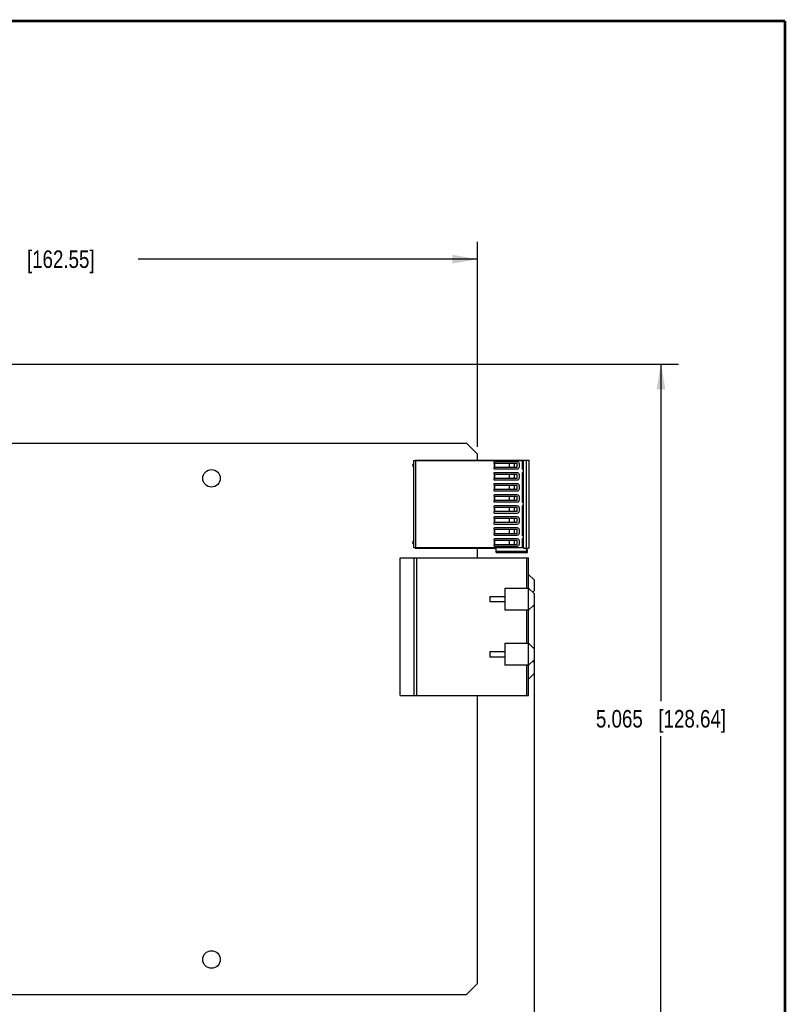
# Model space of a CAD drawing. Header units: inches. Extents: x 0.2 to 16.8, y 0.1 to 10.8.
# Tile 20 of 20: x 11.3 to 16.8, y 3.7 to 10.8. Entities that reach past the tile are written whole.
import ezdxf

# ---------------------------------------------------------------- set-up
doc = ezdxf.new("R2010")
doc.units = ezdxf.units.IN
doc.header["$LTSCALE"] = 0.935
doc.header["$MEASUREMENT"] = 0
doc.layers.get('0').update_dxf_attribs({"linetype": 'CONTINUOUS'})
doc.layers.add('DIMENSIONS', color=7, linetype='CONTINUOUS')
doc.styles.get("Standard").update_dxf_attribs({"font": 'txt', "width": 0.8})
doc.dimstyles.new('DIMSTYLE_1', dxfattribs={"dimtxt": 0.125, "dimasz": 0.18, "dimexe": 0.18, "dimexo": 0.0625, "dimgap": 0.09, "dimtad": 0, "dimtih": 1, "dimtoh": 1, "dimdec": 3, "dimzin": 4, "dimdsep": 46, "dimtxsty": 'STANDARD', "dimblk": '_FILLED', "dimblk1": '_FILLED', "dimblk2": '_FILLED', "dimcen": 0.09, "dimadec": 0, "dimazin": 0, "dimtp": 0.001, "dimtm": 0.001, "dimtfac": 1, "dimtdec": 3, "dimtofl": 0, "dimtmove": 0, "dimatfit": 3, "dimldrblk": '_FILLED', "dimfxl": 1, "dimtolj": 1, "dimtzin": 4, "dimarcsym": 0})

# ---------------------------------------------------------------- blocks, each defined once
blk = doc.blocks.new('_FILLED')
at = {"color": 0, "linetype": 'BYBLOCK'}
blk.add_solid([(0, 0), (-1, 0.174), (-1, -0.174)], dxfattribs=at)
blk = doc.blocks.new('*D0')
at = {"layer": 'DIMENSIONS', "color": 2, "linetype": 'CONTINUOUS'}
for p, q in [((8.2181, 8.3079), (15.99, 8.3079)), ((15.865, 8.3079), (15.865, 5.9005)), ((15.865, 3.2431), (15.865, 5.6505)), ((8.1181, 3.2431), (15.99, 3.2431))]:
    blk.add_line(p, q, dxfattribs=at)
at = {"layer": 'DIMENSIONS', "color": 2, "linetype": 'CONTINUOUS', "xscale": 0.18, "yscale": 0.18, "zscale": 0.18}
for p, rotation in [((15.865, 8.3079), 90), ((15.865, 3.2431), 270)]:
    blk.add_blockref('_FILLED', p, dxfattribs=dict(at, rotation=rotation))
at = {"layer": 'DIMENSIONS', "color": 2, "linetype": 'CONTINUOUS', "insert": (15.865, 5.838), "char_height": 0.125, "width": 1.425, "attachment_point": 2, "line_spacing_factor": 0.9}
blk.add_mtext('5.065{\\Ftxt.shx;\\W1.000000;\\H0.125000; }[128.64]', dxfattribs=at)
blk = doc.blocks.new('*D3')
at = {"layer": 'DIMENSIONS', "color": 2, "linetype": 'CONTINUOUS'}
for p, q in [((14.9588, 6.6065), (14.9588, 2.3681)), ((7.598, 4.5618), (7.598, 2.3681)), ((7.598, 2.4931), (10.5034, 2.4931)), ((14.9588, 2.4931), (12.0534, 2.4931))]:
    blk.add_line(p, q, dxfattribs=at)
at = {"layer": 'DIMENSIONS', "color": 2, "linetype": 'CONTINUOUS', "xscale": 0.18, "yscale": 0.18, "zscale": 0.18, "rotation": 180}
blk.add_blockref('_FILLED', (7.598, 2.4931), dxfattribs=at)
at = {"layer": 'DIMENSIONS', "color": 2, "linetype": 'CONTINUOUS', "xscale": 0.18, "yscale": 0.18, "zscale": 0.18}
blk.add_blockref('_FILLED', (14.9588, 2.4931), dxfattribs=at)
at = {"layer": 'DIMENSIONS', "color": 2, "linetype": 'CONTINUOUS', "insert": (11.2784, 2.5556), "char_height": 0.125, "width": 1.425, "attachment_point": 2, "line_spacing_factor": 0.9}
blk.add_mtext('7.361{\\Ftxt.shx;\\W1.000000;\\H0.125000; }[186.96]', dxfattribs=at)
blk = doc.blocks.new('*D16')
at = {"layer": 'DIMENSIONS', "color": 2, "linetype": 'CONTINUOUS'}
for p, q in [((8.1556, 6.1489), (8.1556, 9.1829)), ((14.5553, 7.7174), (14.5553, 9.1829)), ((8.1556, 9.0579), (10.5804, 9.0579)), ((14.5553, 9.0579), (12.1304, 9.0579))]:
    blk.add_line(p, q, dxfattribs=at)
at = {"layer": 'DIMENSIONS', "color": 2, "linetype": 'CONTINUOUS', "xscale": 0.18, "yscale": 0.18, "zscale": 0.18, "rotation": 180}
blk.add_blockref('_FILLED', (8.1556, 9.0579), dxfattribs=at)
at = {"layer": 'DIMENSIONS', "color": 2, "linetype": 'CONTINUOUS', "xscale": 0.18, "yscale": 0.18, "zscale": 0.18}
blk.add_blockref('_FILLED', (14.5553, 9.0579), dxfattribs=at)
at = {"layer": 'DIMENSIONS', "color": 2, "linetype": 'CONTINUOUS', "insert": (11.3554, 9.1204), "char_height": 0.125, "width": 1.425, "attachment_point": 2, "line_spacing_factor": 0.9}
blk.add_mtext('6.400{\\Ftxt.shx;\\W1.000000;\\H0.125000; }[162.55]', dxfattribs=at)

msp = doc.modelspace()

# ---------------------------------------------------------------- linework, layer by layer
at = {"color": 7, "linetype": 'CONTINUOUS'}
for p, q in [((8.6204, 7.743), (14.4765, 7.743)), ((14.4765, 7.743), (14.5553, 7.6643)), ((14.0982, 7.6202), (14.8742, 7.6202)), ((14.0982, 7.6202), (14.0982, 6.997)), ((14.1084, 7.6236), (14.9214, 7.6236)), ((14.1084, 7.6202), (14.1084, 7.6236)), ((14.1147, 6.997), (14.1147, 7.6202)), ((14.5553, 7.6236), (14.5553, 7.6643)), ((14.6703, 7.6062), (14.6703, 7.6013)), ((14.6703, 7.6013), (14.8387, 7.6013)), ((14.8387, 7.6112), (14.6753, 7.6112)), ((14.6756, 7.6013), (14.6756, 7.5698)), ((14.6767, 7.5698), (14.6767, 7.6013)), ((14.7806, 7.6013), (14.7806, 7.5698)), ((14.7828, 7.5698), (14.7828, 7.6013)), ((14.8198, 7.5698), (14.8198, 7.6013)), ((14.8387, 7.5698), (14.8387, 7.6013)), ((14.8545, 7.5757), (14.8545, 7.5954)), ((14.8742, 7.6202), (14.8742, 7.5619)), ((14.8821, 6.9936), (14.8821, 7.6236)), ((14.9057, 6.9936), (14.9057, 7.6236)), ((14.9214, 7.6236), (14.9214, 6.9936)), ((14.8387, 7.5698), (14.6703, 7.5698)), ((14.6703, 7.5698), (14.6703, 7.5649)), ((14.6703, 7.5275), (14.6703, 7.5226)), ((14.6753, 7.56), (14.8387, 7.56)), ((14.8387, 7.5324), (14.6753, 7.5324)), ((14.8742, 7.5304), (14.8742, 7.3257)), ((14.8801, 7.556), (14.8819, 7.556)), ((14.8819, 7.5364), (14.8801, 7.5364)), ((14.6703, 7.5226), (14.8387, 7.5226)), ((14.8387, 7.4911), (14.6703, 7.4911)), ((14.6703, 7.4911), (14.6703, 7.4862)), ((14.6753, 7.4812), (14.8387, 7.4812)), ((14.6756, 7.5226), (14.6756, 7.4911)), ((14.6767, 7.4911), (14.6767, 7.5226)), ((14.7806, 7.5226), (14.7806, 7.4911)), ((14.7828, 7.4911), (14.7828, 7.5226)), ((14.8198, 7.4911), (14.8198, 7.5226)), ((14.8387, 7.4911), (14.8387, 7.5226)), ((14.8545, 7.497), (14.8545, 7.5167)), ((14.6703, 7.4488), (14.6703, 7.4438)), ((14.6703, 7.4438), (14.8387, 7.4438)), ((14.8387, 7.4123), (14.6703, 7.4123)), ((14.6703, 7.4123), (14.6703, 7.4074)), ((14.8387, 7.4537), (14.6753, 7.4537)), ((14.6753, 7.4025), (14.8387, 7.4025)), ((14.6756, 7.4438), (14.6756, 7.4123)), ((14.6767, 7.4123), (14.6767, 7.4438)), ((14.7806, 7.4438), (14.7806, 7.4123)), ((14.7828, 7.4123), (14.7828, 7.4438)), ((14.8198, 7.4123), (14.8198, 7.4438)), ((14.8387, 7.4123), (14.8387, 7.4438)), ((14.8545, 7.4182), (14.8545, 7.4379)), ((14.6703, 7.37), (14.6703, 7.3651)), ((14.6703, 7.3651), (14.8387, 7.3651)), ((14.8387, 7.3336), (14.6703, 7.3336)), ((14.6703, 7.3336), (14.6703, 7.3287)), ((14.8387, 7.3749), (14.6753, 7.3749)), ((14.6753, 7.3238), (14.8387, 7.3238)), ((14.6756, 7.3651), (14.6756, 7.3336)), ((14.6767, 7.3336), (14.6767, 7.3651)), ((14.7806, 7.3651), (14.7806, 7.3336)), ((14.7828, 7.3336), (14.7828, 7.3651)), ((14.8198, 7.3336), (14.8198, 7.3651)), ((14.8387, 7.3336), (14.8387, 7.3651)), ((14.8545, 7.3395), (14.8545, 7.3592)), ((14.8801, 7.3198), (14.8819, 7.3198)), ((14.6703, 7.2913), (14.6703, 7.2864)), ((14.6703, 7.2864), (14.8387, 7.2864)), ((14.8387, 7.2549), (14.6703, 7.2549)), ((14.6703, 7.2549), (14.6703, 7.2499)), ((14.8387, 7.2962), (14.6753, 7.2962)), ((14.6753, 7.245), (14.8387, 7.245)), ((14.6756, 7.2864), (14.6756, 7.2549)), ((14.6767, 7.2549), (14.6767, 7.2864)), ((14.7806, 7.2864), (14.7806, 7.2549)), ((14.7828, 7.2549), (14.7828, 7.2864)), ((14.8198, 7.2549), (14.8198, 7.2864)), ((14.8387, 7.2549), (14.8387, 7.2864)), ((14.8545, 7.2608), (14.8545, 7.2804)), ((14.8742, 7.2942), (14.8742, 7.0895)), ((14.8819, 7.3001), (14.8801, 7.3001)), ((14.6703, 7.2125), (14.6703, 7.2076)), ((14.6703, 7.2076), (14.8387, 7.2076)), ((14.8387, 7.1761), (14.6703, 7.1761)), ((14.6703, 7.1761), (14.6703, 7.1712)), ((14.8387, 7.2175), (14.6753, 7.2175)), ((14.6756, 7.2076), (14.6756, 7.1761)), ((14.6767, 7.1761), (14.6767, 7.2076)), ((14.7806, 7.2076), (14.7806, 7.1761)), ((14.7828, 7.1761), (14.7828, 7.2076)), ((14.8198, 7.1761), (14.8198, 7.2076)), ((14.8387, 7.1761), (14.8387, 7.2076)), ((14.8545, 7.182), (14.8545, 7.2017)), ((14.6703, 7.1338), (14.6703, 7.1289)), ((14.6703, 7.1289), (14.8387, 7.1289)), ((14.6753, 7.1663), (14.8387, 7.1663)), ((14.8387, 7.1387), (14.6753, 7.1387)), ((14.6756, 7.1289), (14.6756, 7.0974)), ((14.6767, 7.0974), (14.6767, 7.1289)), ((14.7806, 7.1289), (14.7806, 7.0974)), ((14.7828, 7.0974), (14.7828, 7.1289)), ((14.8198, 7.0974), (14.8198, 7.1289)), ((14.8387, 7.0974), (14.8387, 7.1289)), ((14.8545, 7.1033), (14.8545, 7.123)), ((14.8387, 7.0974), (14.6703, 7.0974)), ((14.6703, 7.0974), (14.6703, 7.0925)), ((14.6703, 7.0551), (14.6703, 7.0501)), ((14.6703, 7.0501), (14.8387, 7.0501)), ((14.6753, 7.0875), (14.8387, 7.0875)), ((14.8387, 7.06), (14.6753, 7.06)), ((14.6756, 7.0501), (14.6756, 7.0186)), ((14.6767, 7.0186), (14.6767, 7.0501)), ((14.7806, 7.0501), (14.7806, 7.0186)), ((14.7828, 7.0186), (14.7828, 7.0501)), ((14.8198, 7.0186), (14.8198, 7.0501)), ((14.8387, 7.0186), (14.8387, 7.0501)), ((14.8545, 7.0245), (14.8545, 7.0442)), ((14.8742, 7.058), (14.8742, 6.997)), ((14.8801, 7.0836), (14.8819, 7.0836)), ((14.8819, 7.0639), (14.8801, 7.0639)), ((14.8742, 6.997), (14.0982, 6.997)), ((14.1084, 6.9936), (14.1084, 6.997)), ((14.1084, 6.9936), (14.6891, 6.9936)), ((14.5553, 6.9247), (14.5553, 6.9936)), ((14.8387, 7.0186), (14.6703, 7.0186)), ((14.6703, 7.0186), (14.6703, 7.0137)), ((14.6753, 7.0088), (14.8387, 7.0088)), ((14.6891, 6.9621), (14.6891, 6.9936)), ((14.9038, 6.97), (14.6891, 6.97)), ((14.8821, 6.9936), (14.9214, 6.9936)), ((14.9017, 6.9936), (14.9038, 6.97)), ((14.9124, 6.9621), (14.9096, 6.9936)), ((14.0021, 6.9247), (14.9194, 6.9247)), ((14.0021, 5.9425), (14.0021, 6.9247)), ((14.1005, 6.9247), (14.1005, 5.9425)), ((14.1202, 5.9425), (14.1202, 6.9247)), ((14.6891, 6.9621), (14.9124, 6.9621)), ((14.9037, 6.9247), (14.9037, 6.7084)), ((14.9194, 5.9425), (14.9194, 6.9247)), ((14.9588, 6.7674), (14.9194, 6.8068)), ((14.9588, 6.7674), (14.9588, 6.6887)), ((14.7501, 6.7084), (14.9194, 6.7084)), ((14.7501, 6.7084), (14.7501, 6.5509)), ((14.9588, 6.669), (14.9194, 6.7084)), ((14.949, 6.6789), (14.9588, 6.6887)), ((14.6438, 6.6493), (14.7501, 6.6493)), ((14.6438, 6.6493), (14.6438, 6.61)), ((14.9588, 6.669), (14.9588, 6.5903)), ((14.7501, 6.61), (14.6438, 6.61)), ((14.9194, 6.5509), (14.7501, 6.5509)), ((14.9037, 6.5509), (14.9037, 6.3147)), ((14.9194, 6.5509), (14.9588, 6.5903)), ((14.7501, 6.3147), (14.9194, 6.3147)), ((14.7501, 6.3147), (14.7501, 6.1572)), ((14.9588, 6.2753), (14.9194, 6.3147)), ((14.9588, 6.2753), (14.9588, 6.1966)), ((14.6438, 6.2556), (14.7501, 6.2556)), ((14.6438, 6.2556), (14.6438, 6.2163)), ((14.7501, 6.2163), (14.6438, 6.2163)), ((14.9194, 6.1572), (14.9588, 6.1966)), ((14.9194, 6.1572), (14.7501, 6.1572)), ((14.9037, 6.1572), (14.9037, 5.9425)), ((14.9588, 6.1769), (14.949, 6.1867)), ((14.9588, 6.1769), (14.9588, 6.0981)), ((14.9194, 6.0588), (14.9588, 6.0981)), ((14.0021, 5.9425), (14.9194, 5.9425)), ((14.5553, 3.8848), (14.5553, 5.9425)), ((14.5553, 3.8848), (14.4765, 3.806)), ((8.3416, 3.806), (14.4765, 3.806))]:
    msp.add_line(p, q, dxfattribs=at)
at = {"color": 7, "linetype": 'CONTINUOUS', "const_width": 0.02}
for points in [[(16.75, 10.7586), (0.25, 10.7586)], [(16.75, 0.2586), (16.75, 10.7586)]]:
    msp.add_lwpolyline(points, dxfattribs=at)
at = {"color": 7, "linetype": 'CONTINUOUS'}
for centre in [(12.6553, 7.493), (12.6553, 4.056)]:
    msp.add_circle(centre, 0.0625, dxfattribs=at)
for centre, radius, start, end in [((14.1025, 7.5856), 0.012, 113.44849, 248.34792), ((14.6753, 7.6062), 0.00492, 90.00519, 179.99989), ((14.8387, 7.5954), 0.0157, 359.99946, 89.99839), ((14.6753, 7.5649), 0.00492, 179.99989, 269.99216), ((14.6753, 7.5275), 0.00492, 90.00519, 179.99989), ((14.8387, 7.5757), 0.0157, 269.99675, 359.99975), ((14.8387, 7.5167), 0.0157, 359.99946, 89.99839), ((14.8801, 7.5619), 0.00591, 179.99891, 270.00015), ((14.8801, 7.5304), 0.00591, 90.00363, 179.98286), ((14.6753, 7.4862), 0.00492, 179.99989, 269.99216), ((14.8387, 7.497), 0.0157, 269.99675, 359.99975), ((14.6753, 7.4488), 0.00492, 90.00519, 179.99989), ((14.6753, 7.4074), 0.00492, 179.99989, 269.99216), ((14.8387, 7.4182), 0.0157, 269.99675, 359.99975), ((14.8387, 7.4379), 0.0157, 359.99946, 89.99839), ((14.6753, 7.37), 0.00492, 90.00519, 179.99989), ((14.6753, 7.3287), 0.00492, 179.99989, 269.99216), ((14.8387, 7.3395), 0.0157, 269.99675, 359.99975), ((14.8387, 7.3592), 0.0157, 359.99946, 89.99839), ((14.8801, 7.3257), 0.00591, 179.97922, 270.00015), ((14.6753, 7.2913), 0.00492, 90.00519, 179.99989), ((14.6753, 7.2499), 0.00492, 179.99989, 269.99216), ((14.8387, 7.2608), 0.0157, 269.99675, 359.99975), ((14.8387, 7.2804), 0.0157, 359.99946, 89.99839), ((14.8801, 7.2942), 0.00591, 90.00363, 179.99824), ((14.6753, 7.2125), 0.00492, 90.00519, 179.99989), ((14.8387, 7.182), 0.0157, 269.99675, 359.99975), ((14.8387, 7.2017), 0.0157, 359.99946, 89.99839), ((14.6753, 7.1712), 0.00492, 179.99989, 269.99216), ((14.6753, 7.1338), 0.00492, 90.00519, 179.99989), ((14.8387, 7.1033), 0.0157, 269.99675, 359.99975), ((14.8387, 7.123), 0.0157, 359.99946, 89.99839), ((14.1025, 7.0344), 0.012, 111.65011, 248.34997), ((14.6753, 7.0925), 0.00492, 179.99989, 269.99216), ((14.6753, 7.0551), 0.00492, 90.00519, 179.99989), ((14.8387, 7.0442), 0.0157, 359.99946, 89.99839), ((14.8801, 7.0895), 0.00591, 179.9946, 270.00015), ((14.8801, 7.058), 0.00591, 90.00363, 179.99933), ((14.6753, 7.0137), 0.00492, 179.99989, 269.99216), ((14.8387, 7.0245), 0.0157, 269.99675, 359.99975)]:
    msp.add_arc(centre, radius, start, end, dxfattribs=at)
msp.add_open_spline([(14.9124, 6.9621), (14.9115, 6.9621), (14.9095, 6.9625), (14.9069, 6.964), (14.9047, 6.9665), (14.9039, 6.9688), (14.9038, 6.97)], degree=3, knots=[0, 0, 0, 0, 0.21714, 0.449322, 0.708662, 1, 1, 1, 1], dxfattribs=at)

# ---------------------------------------------------------------- dimensions: what is measured, and where the dimension line sits
at = {"layer": 'DIMENSIONS', "color": 2, "linetype": 'CONTINUOUS'}
dim = msp.add_linear_dim(base=(14.5553, 9.0579), p1=(8.1556, 6.1489), p2=(14.5553, 7.7174), dimstyle='DIMSTYLE_1', dxfattribs=at)
dim.commit()
dim.dimension.update_dxf_attribs({"geometry": '*D16', "text_midpoint": (11.2054, 9.0579), "dimtype": 160})
for base, p1, p2, angle, picture, middle in [((15.865, 8.3079), (8.1181, 3.2431), (8.2181, 8.3079), 90, '*D0', (15.715, 5.7755)), ((7.598, 2.4931), (14.9588, 6.6065), (7.598, 4.5618), 180, '*D3', (11.1284, 2.4931))]:
    dim = msp.add_linear_dim(base=base, p1=p1, p2=p2, angle=angle, dimstyle='DIMSTYLE_1', dxfattribs=at)
    dim.commit()
    dim.dimension.update_dxf_attribs({"geometry": picture, "text_midpoint": middle, "dimtype": 160})

doc.saveas('drawing.dxf')
